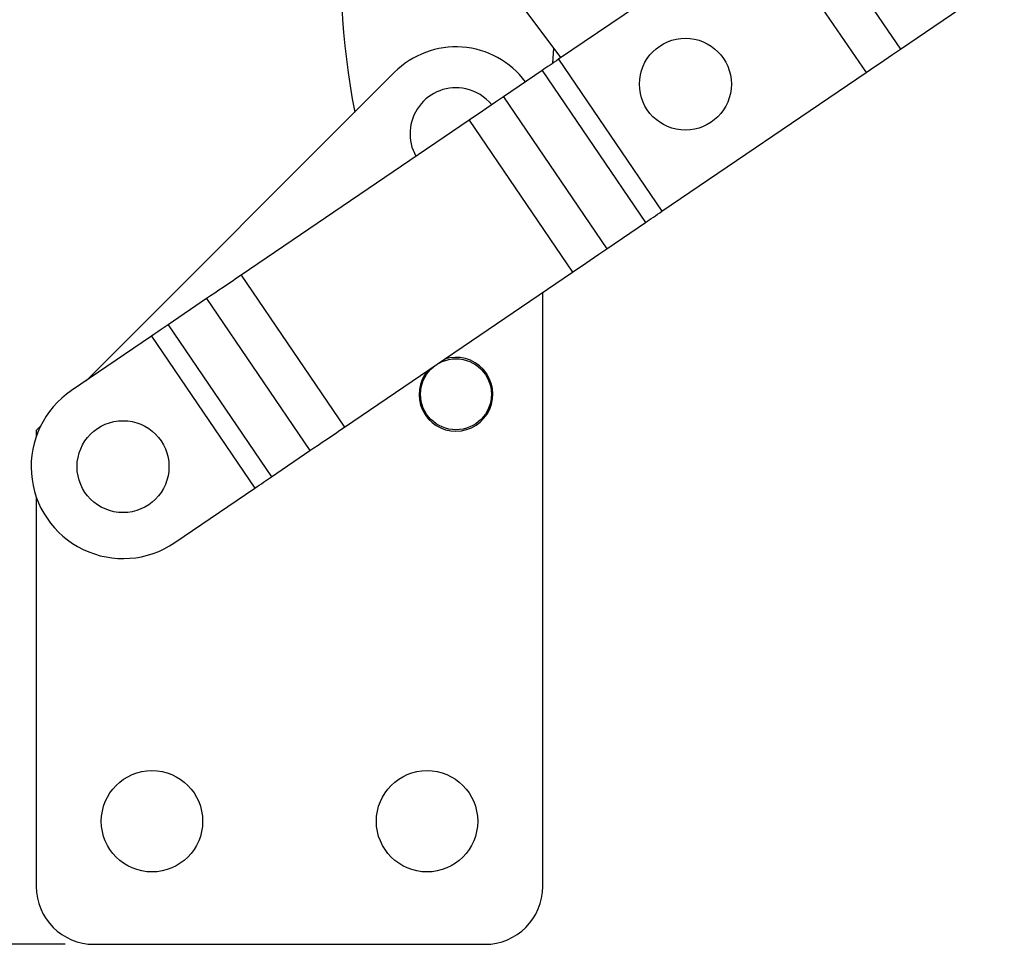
# Model space of a CAD drawing. Extents: x 35 to 358, y 14 to 289.
# Tile 3 of 8: x 70 to 104, y 186 to 218. Entities that reach past the tile are written whole.
import ezdxf

# ---------------------------------------------------------------- set-up
doc = ezdxf.new("R2010")
doc.units = 0
doc.layers.get('0').update_dxf_attribs({"linetype": 'CONTINUOUS'})
doc.styles.add('SLDTEXTSTYLE0', font='TXT', dxfattribs={"width": 0.75})
doc.dimstyles.new('SLDDIMSTYLE4', dxfattribs={"dimtxt": 3.5, "dimasz": 3.302, "dimexe": 0, "dimexo": 0.0625, "dimgap": 0.875, "dimtad": 1, "dimdec": 4, "dimlfac": 2, "dimzin": 12, "dimtxsty": 'SLDTEXTSTYLE0', "dimsah": 1, "dimcen": 0.09, "dimazin": 3, "dimtfac": 1, "dimtdec": 0, "dimtofl": 0, "dimtmove": 0, "dimatfit": 3, "dimtolj": 1, "dimtzin": 12})

# ---------------------------------------------------------------- blocks, each defined once
blk = doc.blocks.new('_D_8')
at = {"color": 179, "linetype": 'CONTINUOUS'}
blk.add_line((71.866, 185.694), (34.882, 185.694), dxfattribs=at)
blk.add_arc((80.364, 185.694), 44.482, 86.2795, 180, dxfattribs=at)
for points in [[(83.25, 230.083), (79.964, 230.682), (79.936, 229.667)], [(35.882, 185.694), (36.512, 188.975), (35.497, 189.013)]]:
    blk.add_solid(points, dxfattribs=at)
at = {"color": 179, "linetype": 'CONTINUOUS', "insert": (36.395, 207.865, 0.094), "char_height": 3.5, "attachment_point": 1, "rotation": 57.4825, "style": 'SLDTEXTSTYLE0'}
blk.add_mtext('94°', dxfattribs=at)

msp = doc.modelspace()

# ---------------------------------------------------------------- linework, layer by layer
at = {"color": 7, "linetype": 'CONTINUOUS'}
for p, q in [((83.710347, 223.37309), (88.987471, 216.317675)), ((97.147774, 221.867503), (100.718804, 216.616766)), ((95.959123, 221.0591), (88.908959, 216.264279)), ((95.959123, 221.0591), (99.530152, 215.808363)), ((100.718804, 216.616766), (104.307364, 219.057349)), ((88.740268, 216.648181), (88.706344, 216.12648)), ((88.908959, 216.264279), (92.479989, 211.013542)), ((83.245785, 215.816128), (72.587076, 205.163758)), ((88.340473, 215.877651), (87.007646, 214.971195)), ((88.340473, 215.877651), (91.911503, 210.626914)), ((92.479989, 211.013542), (99.530152, 215.808363)), ((87.007646, 214.971195), (90.578676, 209.720458)), ((85.818995, 214.162792), (77.941943, 208.805605)), ((85.818995, 214.162792), (89.390024, 208.912055)), ((90.578676, 209.720458), (91.911503, 210.626914)), ((81.512973, 203.554868), (89.390024, 208.912055)), ((77.941943, 208.805605), (81.512973, 203.554868)), ((88.366474, 187.694178), (88.366474, 208.215938)), ((76.753292, 207.997202), (75.420464, 207.090746)), ((76.753292, 207.997202), (80.324321, 202.746465)), ((75.420464, 207.090746), (78.991494, 201.840009)), ((74.851979, 206.704118), (72.08096, 204.819546)), ((74.851979, 206.704118), (78.423009, 201.453381)), ((71.017034, 203.594648), (70.866474, 203.444178)), ((70.866474, 203.444178), (70.866474, 203.233709)), ((78.991494, 201.840009), (80.324321, 202.746465)), ((75.65199, 199.568809), (78.423009, 201.453381)), ((70.866474, 201.154647), (70.866474, 187.694178)), ((72.866475, 185.694178), (86.366474, 185.694178))]:
    msp.add_line(p, q, dxfattribs=at)
at = {"color": 7, "linetype": 'CONTINUOUS', "flags": 128}
for points in [[(99.530152, 215.808363), (99.685636, 215.914107), (99.840453, 216.019399), (99.993942, 216.123785), (100.145444, 216.226823), (100.294312, 216.328067), (100.439906, 216.427087), (100.581606, 216.523457), (100.718804, 216.616766)], [(88.908959, 216.264279), (88.834597, 216.213706), (88.760554, 216.16335), (88.687147, 216.113425), (88.614689, 216.064147), (88.543491, 216.015726), (88.473859, 215.968368), (88.406089, 215.922279), (88.340473, 215.877651)], [(87.007646, 214.971195), (86.870449, 214.877888), (86.728749, 214.781518), (86.583153, 214.682498), (86.434286, 214.581252), (86.282783, 214.478216), (86.129295, 214.373828), (85.974477, 214.268536), (85.818995, 214.162792)], [(91.911503, 210.626914), (91.977119, 210.67154), (92.044889, 210.717631), (92.114521, 210.764987), (92.185719, 210.81341), (92.258177, 210.862688), (92.331584, 210.912612), (92.405627, 210.962969), (92.479989, 211.013542)], [(89.390024, 208.912055), (89.545507, 209.017799), (89.700325, 209.123091), (89.853813, 209.227479), (90.005316, 209.330515), (90.154183, 209.431761), (90.299779, 209.530779), (90.441478, 209.627151), (90.578676, 209.720458)], [(77.941943, 208.805605), (77.78646, 208.699861), (77.631642, 208.594569), (77.478154, 208.490183), (77.326652, 208.387145), (77.177784, 208.285901), (77.032188, 208.186881), (76.890489, 208.090511), (76.753292, 207.997202)], [(75.420464, 207.090746), (75.354848, 207.046121), (75.287079, 207.000029), (75.217446, 206.952674), (75.146249, 206.904252), (75.073791, 206.854972), (75.000383, 206.805048), (74.92634, 206.754691), (74.851979, 206.704118)], [(80.324321, 202.746465), (80.461519, 202.839772), (80.603218, 202.936144), (80.748814, 203.035162), (80.897682, 203.136408), (81.049184, 203.239444), (81.202673, 203.343832), (81.35749, 203.449124), (81.512973, 203.554868)], [(78.423009, 201.453381), (78.49737, 201.503954), (78.571413, 201.554311), (78.644821, 201.604235), (78.717279, 201.653513), (78.788476, 201.701935), (78.858108, 201.749292), (78.925878, 201.795384), (78.991494, 201.840009)]]:
    msp.add_lwpolyline(points, dxfattribs=at)
at = {"color": 7, "linetype": 'CONTINUOUS'}
for centre, radius in [((93.291461, 215.405123), 1.5875), ((85.366474, 204.694178), 1.225), ((73.866474, 202.194178), 1.5875), ((74.866474, 189.944178), 1.75), ((84.366474, 189.944178), 1.75)]:
    msp.add_circle(centre, radius, dxfattribs=at)
for centre, radius, start, end in [((109.22773, 219.642243), 27.85, 160.4228276, 190.7674203), ((85.366474, 213.694178), 3, 36.7607754, 134.9829638), ((85.366474, 213.694178), 1.5875, 77.5012358, 209.4134464), ((85.366474, 213.694178), 1.5875, 39.0258422, 77.5012358), ((85.366474, 204.694178), 1.275, 270, 108.1207103), ((85.366474, 204.694178), 1.275, 140.3185782, 270), ((73.866474, 202.194178), 3.175, 124.2196443, 304.2196443), ((72.866474, 187.694178), 2, 180, 270), ((86.366474, 187.694178), 2, 270, 0)]:
    msp.add_arc(centre, radius, start, end, dxfattribs=at)

# ---------------------------------------------------------------- dimensions: what is measured, and where the dimension line sits
at = {"color": 179, "linetype": 'CONTINUOUS'}
dim = msp.add_angular_dim_2l(base=(49.948017, 218.152272), line1=((72.866474, 185.694178), (86.366474, 185.694178)), line2=((85.882844, 270.564402), (83.266217, 230.325049)), dimstyle='SLDDIMSTYLE4', dxfattribs=at)
dim.commit()
dim.dimension.update_dxf_attribs({"geometry": '_D_8', "text_midpoint": (42.855451, 209.605855), "dimtype": 162})

doc.saveas('drawing.dxf')
